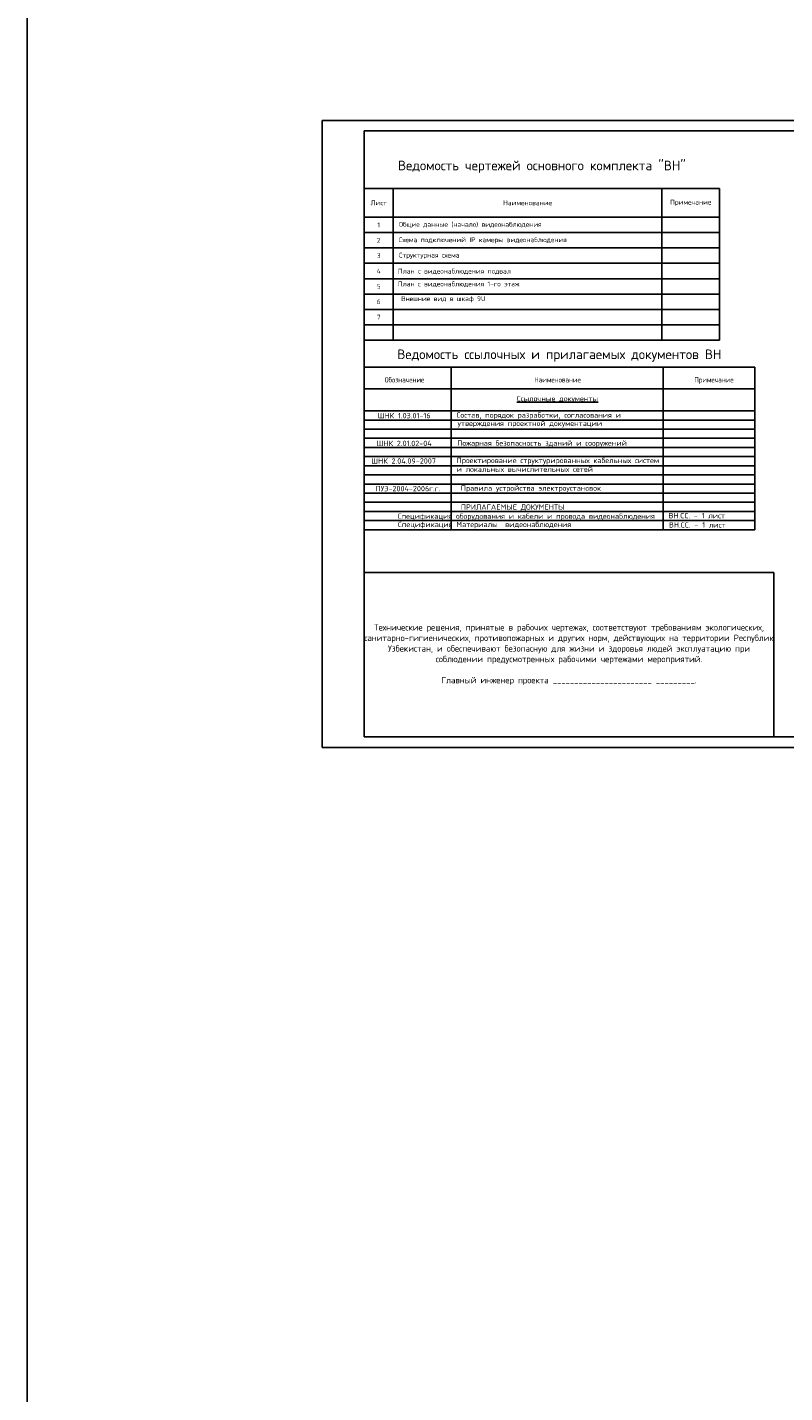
# Model space of a CAD drawing. Header units: millimetres. Extents: x -228268 to 1513407, y -439898 to -137408.
# Tile 36 of 125: x 133165 to 169055, y -337933 to -273255. Entities that reach past the tile are written whole.
import ezdxf

# ---------------------------------------------------------------- set-up
doc = ezdxf.new("R2010")
doc.units = ezdxf.units.MM
doc.layers.add('Видео', color=5, linetype='Continuous', lineweight=15)
doc.styles.add('GOST', font='isocpeur.ttf')
doc.styles.get("Standard").update_dxf_attribs({"font": 'isocpeur.ttf'})

msp = doc.modelspace()

# ---------------------------------------------------------------- linework, layer by layer
at = {"ltscale": 100, "transparency": 33554687}
for p, q in [((189133.8, -277662.4), (147133.8, -277662.4)), ((147133.8, -277662.4), (147133.8, -307362.4)), ((188633.8, -278162.4), (149133.8, -278162.4)), ((149133.8, -278162.4), (149133.8, -306862.4)), ((149133.8, -280885.9), (165968.8, -280885.9)), ((150498.8, -288074.9), (150498.8, -280885.9)), ((163238.8, -280885.9), (163238.8, -288074.9)), ((165968.8, -280885.9), (165968.8, -288074.9)), ((165968.8, -282250.9), (149133.8, -282250.9)), ((165968.8, -282978.9), (149133.8, -282978.9)), ((165968.8, -283706.9), (149133.8, -283706.9)), ((165968.8, -284434.9), (149133.8, -284434.9)), ((165968.8, -285162.9), (149133.8, -285162.9)), ((165968.8, -285890.9), (149133.8, -285890.9)), ((165968.8, -286618.9), (149133.8, -286618.9)), ((165968.8, -287346.9), (149133.8, -287346.9)), ((165968.8, -288074.9), (149133.8, -288074.9)), ((149133.8, -299077.8), (168534.5, -299077.8)), ((168534.5, -299077.8), (168534.5, -306862.4)), ((149133.8, -306862.4), (188633.8, -306862.4)), ((147133.8, -307362.4), (189133.8, -307362.4))]:
    msp.add_line(p, q, dxfattribs=at)
at = {"color": 1}
msp.add_lwpolyline([(133165.4, -152317.9), (133165.4, -439897.6), (489267.7, -439897.6), (489267.7, -152317.9), (133165.4, -152317.9)], dxfattribs=at)
msp.add_lwpolyline([(167633.8, -289355.6), (167633.8, -297056)])
at = {"layer": 'Видео', "color": 250, "lineweight": 25}
for p, q in [((167633.8, -289355.6), (149133.8, -289355.6)), ((153243.8, -289355.6), (153243.8, -297056)), ((163303.8, -289355.6), (163303.8, -297056)), ((149133.8, -290339.6), (149133.8, -298473.2)), ((149133.8, -290375.5), (167633.8, -290375.5)), ((149133.8, -291424.3), (167633.8, -291424.3)), ((149133.8, -291857.5), (167633.8, -291857.5)), ((149133.8, -292290.7), (167633.8, -292290.7)), ((149133.8, -292723.9), (167633.8, -292723.9)), ((149133.8, -293157.1), (167633.8, -293157.1)), ((149133.8, -293590.3), (167633.8, -293590.3)), ((149133.8, -294023.6), (167633.8, -294023.6)), ((149133.8, -294456.8), (167633.8, -294456.8)), ((149133.8, -294890), (167633.8, -294890)), ((149133.8, -295323.2), (167633.8, -295323.2)), ((149133.8, -295756.4), (167633.8, -295756.4)), ((149133.8, -296189.6), (167633.8, -296189.6)), ((149133.8, -296622.8), (167633.8, -296622.8)), ((149133.8, -297056), (167633.8, -297056))]:
    msp.add_line(p, q, dxfattribs=at)

# ---------------------------------------------------------------- texts
at = {"ltscale": 100, "transparency": 33554687, "style": 'GOST'}
for s, p in [('Общие данные (начало) видеонаблюдения ', (150771.8, -282704.8)), ('Схема подключений IP камеры видеонаблюдения  ', (150771.8, -283432.8)), ('Структурная схема  ', (150771.8, -284160.8)), ('План с видеонаблюдения подвал', (150726.4, -284919.1)), ('План с видеонаблюдения 1-го этаж', (150726.4, -285524.1)), ('Внешние вид в шкаф 9U  ', (150878.9, -286221.7))]:
    msp.add_text(s, height=227.5, dxfattribs=at).set_placement(p)
at = {"ltscale": 100, "transparency": 33554687, "attachment_point": 5, "style": 'GOST'}
for s, insert, char_height, width in [('\\pt5454.59915;Ведомость чертежей основного комплекта "ВН"', (157551.3, -279862.1), 455, 16835), ('\\pt2727.3;Лист', (149816.3, -281568.4), 227.5, 1365), ('\\pt2727.3;Наименование', (156868.8, -281568.4), 227.5, 12740), ('\\pt2727.3;Примечание', (164603.8, -281568.4), 227.5, 2730), ('\\pxt10.9092;1', (149816.3, -282614.9), 227.5, 1365), ('\\pxt10.9092;2', (149816.3, -283342.9), 227.5, 1365), ('\\pxt10.9092;3', (149816.3, -284070.9), 227.5, 1365), ('\\pxt10.9092;4', (149816.3, -284798.9), 227.5, 1365), ('\\pxt10.9092;5', (149816.3, -285526.9), 227.5, 1365), ('\\pxt10.9092;6', (149816.3, -286254.9), 227.5, 1365), ('\\pxt10.9092;7', (149816.3, -286982.9), 227.5, 1365), ('\\pt5454.59915;Ведомость ссылочных и прилагаемых документов ВН ', (158378.2, -288806.2), 455, 18511.109), ('\\pxt10.909;Технические решения, принятые в рабочих чертежах, соответствуют требованиям экологических, санитарно-гигиенических, противопожарных и других норм, действующих на территории Республик Узбекистан, и обеспечивают безопасную для жизни и здоровья людей эксплуатацию при соблюдении предусмотренных рабочими чертежами мероприятий.\\P\\PГлавный инженер проекта _______________________ _________.', (158834.1, -302970.1), 300, 19400.698)]:
    msp.add_mtext(s, dxfattribs=dict(at, insert=insert, char_height=char_height, width=width))
at = {"layer": 'Видео', "color": 250, "width": 0.8}
for s, p in [('Обозначение', (150098.9, -290077)), ('Наименование', (157187.7, -290077)), ('Примечание', (164771.5, -290077))]:
    msp.add_text(s, height=250, dxfattribs=at).set_placement(p)
at = {"layer": 'Видео', "color": 250}
for s, p in [('ПУЭ-2004-2006г.г.', (149666.2, -295231)), ('ПРИЛАГАЕМЫЕ ДОКУМЕНТЫ', (153707.8, -296104.2)), ('Спецификация оборудования и кабели и провода видеонаблюдения  ', (150715.5, -296537.7)), ('Спецификация Материалы  видеонаблюдения    ', (150730.2, -296927.8)), ('ВН.СC. - 1 лист', (163549.7, -296512.3)), ('ВН.СC. - 1 лист', (163571.4, -296952.3))]:
    msp.add_text(s, height=250, dxfattribs=at).set_placement(p)
at = {"layer": 'Видео', "color": 250, "lineweight": 25, "insert": (158284.2, -290875.7), "char_height": 250, "width": 12129.341, "attachment_point": 5}
msp.add_mtext('{\\LСсылочные документы}', dxfattribs=at)
at = {"layer": 'Видео', "color": 250, "char_height": 250, "width": 12129.341}
for s, insert, attachment_point in [('ШНК 1.03.01-16', (151023.8, -291650.4), 5), ('Состав, порядок разработки, согласования и ', (153504.6, -291498.3), 1), ('утверждения проектной документации', (153551.6, -291889.9), 1), ('ШНК 2.01.02-04', (151023.8, -292964.7), 5), ('Пожарная безопасность зданий и сооружений', (153537.2, -292824.1), 1), ('ШНК 2.04.09-2007', (150998.4, -293798.5), 5), ('Проектирование структурированных кабельных систем\\Pи локальных вычислительных сетей', (153508.4, -293647.6), 1), ('Правила устройства электроустановок', (153707.4, -294956.7), 1)]:
    msp.add_mtext(s, dxfattribs=dict(at, insert=insert, attachment_point=attachment_point))

doc.saveas('drawing.dxf')
